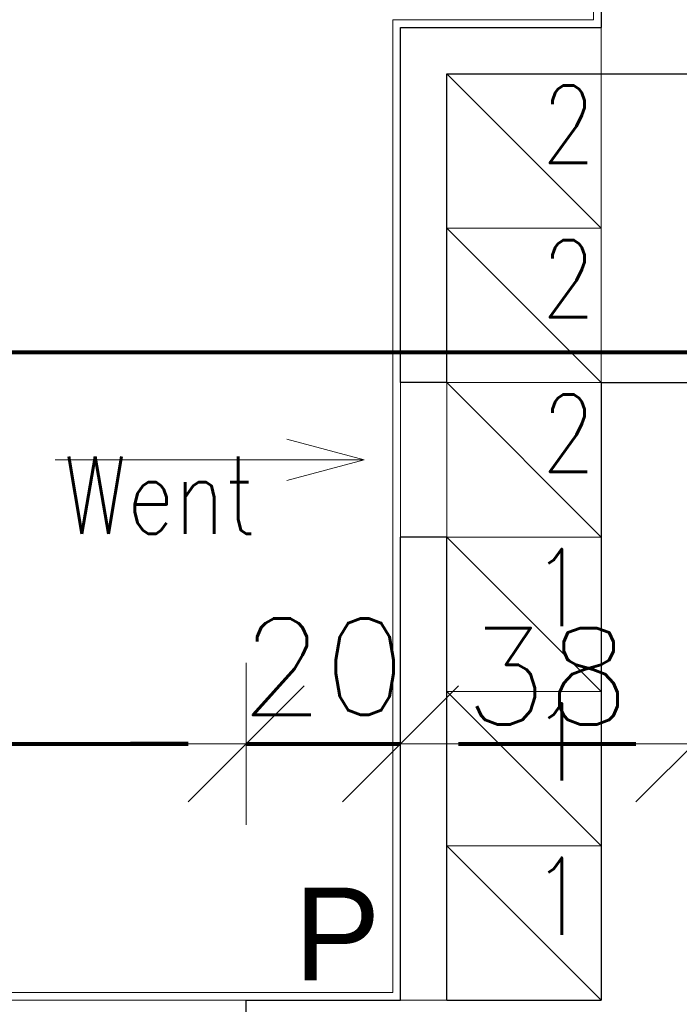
# Model space of a CAD drawing. Header units: metres. Extents: x 7408630 to 15602436, y 5561464 to 13303678.
# Tile 120 of 256: x 7412458 to 7412543, y 5566995 to 5567123. Entities that reach past the tile are written whole.
import ezdxf
from ezdxf.enums import TextEntityAlignment as Align

# ---------------------------------------------------------------- set-up
doc = ezdxf.new("R2010")
doc.units = ezdxf.units.M
doc.header["$MEASUREMENT"] = 0
doc.linetypes.add('CENTER', pattern=[0.6, 0.375, -0.075, 0.075, -0.075])
doc.linetypes.add('Hidden Line', pattern=[391.222223, 282.222223, -109])
for name, color, linetype, lineweight in [('!! 0_ Istn-sciany', 3, 'Continuous', 30), ('!! 0_ Istn-widok', 1, 'Continuous', 15), ('!! 0_Istn-went', 5, 'Continuous', 13), ('!! 0_Opis_pom', 9, 'Continuous', 13), ('!! 1_OPIS POM NOWE', 140, 'Continuous', 5), ('!! 2_Drzwi - nowe remont', 33, 'Continuous', 9), ('!! wymiary osi', 250, 'Continuous', 5), ('Granica', 112, 'Continuous', 80)]:
    doc.layers.add(name, color=color, linetype=linetype, lineweight=lineweight)
doc.layers.add('!! 2_oznaczenia narozniki', color=7, linetype='Continuous')
doc.layers.add('Powierzchnia', color=140, linetype='Continuous', lineweight=5, plot=False)
doc.styles.add('ARCHETYP', font='romans.shx', dxfattribs={"height": 15})
doc.styles.add('ARIAL', font='tahoma.ttf')
doc.styles.add('TXT', font='simplex.shx')
doc.dimstyles.new('DIM50', dxfattribs={"dimscale": 5, "dimtxt": 2, "dimasz": 1, "dimexe": 0, "dimexo": 0, "dimgap": 0.5, "dimtad": 1, "dimdec": 4, "dimrnd": 0.5, "dimdsep": 46, "dimtxsty": 'TXT', "dimblk": 'TICK1', "dimblk1": 'TICK1', "dimblk2": 'TICK1', "dimsah": 1, "dimcen": 0, "dimse1": 1, "dimse2": 1, "dimclrd": 1, "dimclre": 7, "dimclrt": 9, "dimadec": 0, "dimazin": 0, "dimtfac": 1, "dimtdec": 4, "dimtmove": 2, "dimatfit": 3, "dimldrblk": 'TICK1', "dimfxl": 1, "dimtolj": 1, "dimarcsym": 0})

# ---------------------------------------------------------------- blocks, each defined once
blk = doc.blocks.new('8544-EI60')
at = {"color": 254, "true_color": 0xe9d9be}
for p, q in [((-5.3, 0), (6, 0)), ((6, 0), (7.4, -1.4)), ((-7.5, -2.2), (-7.5, -2.2)), ((-7.5, -5.2), (-7.5, -5.2)), ((-7.5, -8.2), (-7.5, -8.2)), ((-5.6, -0.1), (-7.4, -1.9)), ((-5.5, -3), (-7.4, -4.9)), ((-5.5, -6), (-7.4, -7.9)), ((-5.5, -1.4), (-6.6, -2.6)), ((-5.5, -4.4), (-6.6, -5.6)), ((-5.5, -7.4), (-6.6, -8.6)), ((-5.5, -3), (-5.5, -1.4)), ((-5.5, -6), (-5.5, -4.4)), ((-5.5, -7.4), (-5.3, -8)), ((-5.3, -8), (-1.2, -8)), ((-4.5, -3.9), (-4.5, -1)), ((-4.5, -1), (5, -1)), ((-4.5, -3.9), (0.4, -2.7)), ((-4.5, -5), (0.1, -3.8)), ((-4.5, -7), (-4.5, -5)), ((-4.5, -7), (-1.2, -7)), ((-0.7, -8.5), (-1.1, -12.4)), ((0.3, -8.6), (-0.1, -12.1)), ((0.1, -3.8), (5.2, -7.4)), ((3, -12.5), (0.3, -12.5)), ((0.4, -2.7), (5, -6.1)), ((5, -6.1), (5, -1)), ((6, -1.4), (6.6, -2.1)), ((6, -3.2), (6, -1.4)), ((6, -3.2), (7.4, -4.5)), ((6, -4.6), (6.6, -5.3)), ((6, -6), (6, -4.6)), ((6.7, -6.4), (7.5, -6)), ((7.5, -1.7), (7.5, -1.7)), ((7.5, -4.9), (7.5, -4.9)), ((7.5, -8), (7.6, -9.4)), ((3.1, -13.5), (-0.1, -13.5))]:
    blk.add_line(p, q, dxfattribs=at)
for centre, radius, start, end in [((-5.3, -0.5), 0.5, 90, 135), ((-7, -2.2), 0.5, 135, 180), ((-7, -2.2), 0.5, 180, 315), ((-7, -5.2), 0.5, 135, 180), ((-7, -5.2), 0.5, 180, 315), ((-7, -8.2), 0.5, 135, 180), ((-7, -8.2), 0.5, 180, 315), ((-1.2, -8.5), 1.5, 354.4366, 90), ((-1.2, -8.5), 0.5, 354.4366, 90), ((0.4, -12.5), 1.5, 174.4366, 180.4125), ((-0.1, -12.5), 1, 180.4125, 270), ((0.3, -12.1), 0.4, 174.4366, 270), ((3, -11.5), 1, 270, 290.1212), ((0.1, -3.8), 9.19, 290.1212, 302.4406), ((0.1, -3.8), 10.2, 288.9845, 310.5414), ((3.7, -9.5), 2.5, 302.4406, 54.3761), ((6.5, -6), 0.5, 180, 296.5747), ((7, -1.7), 0.5, 225, 0), ((7, -4.9), 0.5, 225, 0), ((5.1, -9.7), 2.5, 310.5414, 5.5701), ((7, -1.7), 0.5, 0, 45), ((7, -4.9), 0.5, 0, 45), ((3.1, -12.5), 1, 270, 288.9845)]:
    blk.add_arc(centre, radius, start, end, dxfattribs=at)
blk = doc.blocks.new('zaw-dr-90-p')
at = {"color": 2, "linetype": 'CENTER', "ltscale": 0.2}
for p, q in [((24.5, 24), (31, 24)), ((24.5, 19), (31, 19)), ((12, 0), (-12, 0)), ((0, 12), (0, -12))]:
    blk.add_line(p, q, dxfattribs=at)
at = {"ltscale": 0.2}
for p, q in [((10, 12), (6.5, 12)), ((10, 0), (10, 6.5))]:
    blk.add_line(p, q, dxfattribs=at)
blk.add_lwpolyline([(10, 10), (10, 39), (6.5, 39), (6.5, 10)], dxfattribs=at)
blk.add_lwpolyline([(0, 6.5), (23.5, 6.5, 0.414214), (28, 11), (28, 31), (24.5, 31), (24.5, 11, -0.414214), (23.5, 10), (0, 10, 4.561698), (7.6, 6.5), (4.9, 4.2)], format="xyb", dxfattribs=at)
blk.add_lwpolyline([(-0.2, -0.2), (-2.5, -0.2), (-2.5, 0.2), (-0.2, 0.2), (-0.2, 2.5), (0.2, 2.5), (0.2, 0.2), (2.8, 0.2), (2.8, -0.2), (0.2, -0.2), (0.2, -2.8), (-0.2, -2.8)], close=True)
blk.add_circle((0, 0), 6.5, dxfattribs=at)
blk = doc.blocks.new('drzwi 90- sc 12')
h = blk.add_hatch()
h.set_pattern_fill('ANSI37', color=256, scale=0.022, angle=0.001, style=0)
h.set_pattern_definition([(45.0010491, (2407.02095, 648.17796), (-0.04939231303, 0.04939050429), []), (135.0010491, (2407.02095, 648.17796), (-0.04939050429, -0.04939231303), [])])
h.paths.add_polyline_path([(-13715.37, 20305.72), (-13715.57, 20305.72), (-13715.57, 20307.72), (-13715.37, 20307.72)])
h = blk.add_hatch()
h.set_pattern_fill('ANSI37', color=256, scale=0.022, angle=0.001, style=0)
h.set_pattern_definition([(135.0010491, (4473.9854, -4604.62511), (0.04939050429, 0.04939231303), []), (45.0010491, (4473.9854, -4604.62511), (0.04939231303, -0.04939050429), [])])
h.paths.add_polyline_path([(-13617.17, 20305.72), (-13616.97, 20305.72), (-13616.97, 20306.72), (-13617.17, 20306.72)])
h.paths.add_polyline_path([(-13617.17, 20306.72), (-13616.97, 20306.72), (-13616.97, 20307.72), (-13617.17, 20307.72)])
for p, q in [((-13617.77, 20410.26), (-13616.92, 20411.46)), ((-13616.92, 20410.26), (-13616.92, 20411.46)), ((-13616.62, 20411.46), (-13616.92, 20411.46)), ((-13616.62, 20411.46), (-13616.92, 20411.46)), ((-13616.62, 20410.26), (-13616.62, 20411.46)), ((-13616.62, 20410.26), (-13616.62, 20411.26)), ((-13616.62, 20410.66), (-13616.62, 20410.86)), ((-13616.12, 20410.26), (-13616.12, 20411.46)), ((-13616.12, 20411.46), (-13615.02, 20411.46)), ((-13614.92, 20411.36), (-13614.92, 20313.77)), ((-13620.32, 20410.16), (-13620.32, 20313.77)), ((-13618, 20409.86), (-13620.32, 20409.86)), ((-13616.12, 20410.26), (-13620.22, 20410.26)), ((-13616.12, 20410.26), (-13620, 20410.26)), ((-13618.17, 20410.26), (-13618.17, 20409.96)), ((-13618.17, 20410.26), (-13616.22, 20410.26)), ((-13618.17, 20410.26), (-13616.22, 20410.26)), ((-13618.17, 20409.96), (-13616.22, 20409.96)), ((-13618, 20404.16), (-13618, 20409.96)), ((-13617.9, 20404.16), (-13617.9, 20409.96)), ((-13616.5, 20404.16), (-13616.5, 20409.96)), ((-13616.4, 20404.16), (-13616.4, 20409.96)), ((-13614.92, 20409.86), (-13616.4, 20409.86)), ((-13616.22, 20410.26), (-13616.22, 20409.96)), ((-13616.22, 20409.96), (-13616.22, 20410.26)), ((-13618, 20404.76), (-13620.32, 20404.76)), ((-13616.4, 20404.76), (-13614.92, 20404.76)), ((-13620.32, 20404.16), (-13614.92, 20404.16)), ((-13620.32, 20403.36), (-13614.92, 20403.36)), ((-13618, 20400.34), (-13618, 20403.36)), ((-13617.9, 20400.84), (-13617.9, 20403.36)), ((-13616.5, 20400.84), (-13616.5, 20403.36)), ((-13616.4, 20400.34), (-13616.4, 20403.36)), ((-13618, 20402.76), (-13620.32, 20402.76)), ((-13616.4, 20402.76), (-13614.92, 20402.76)), ((-13616.5, 20400.84), (-13617.9, 20400.84)), ((-13617.9, 20400.84), (-13616.5, 20400.84)), ((-13618, 20400.34), (-13616.4, 20400.34)), ((-13619.54, 20398.92), (-13623.37, 20398.92)), ((-13619.54, 20398.92), (-13623.37, 20398.92)), ((-13620.32, 20313.47), (-13620.32, 20317.97)), ((-13614.92, 20312.27), (-13614.92, 20317.97)), ((-13614.92, 20313.77), (-13620.32, 20313.77)), ((-13618.22, 20313.37), (-13620.22, 20313.37)), ((-13618.22, 20313.67), (-13618.22, 20313.37)), ((-13618.22, 20313.67), (-13616.42, 20313.67)), ((-13615.92, 20313.17), (-13615.92, 20312.17)), ((-13615.92, 20312.17), (-13615.02, 20312.17)), ((-13617.77, 20311.12), (-13617.77, 20305.72)), ((-13617.77, 20311.12), (-13617.77, 20305.72)), ((-13616.17, 20309.92), (-13616.17, 20311.02)), ((-13617.37, 20309.92), (-13617.37, 20305.82)), ((-13616.17, 20309.92), (-13617.37, 20309.92)), ((-13715.57, 20308.32), (-13715.57, 20308.56)), ((-13715.57, 20307.69), (-13715.57, 20308.56)), ((-13715.57, 20307.82), (-13715.57, 20308.56)), ((-13715.57, 20307.72), (-13715.37, 20307.72)), ((-13715.77, 20301.96), (-13716.27, 20301.96)), ((-13616.77, 20301.96), (-13616.27, 20301.96))]:
    blk.add_line(p, q)
at = {"ltscale": 0.2}
for p, q in [((-13621.38, 20406.26), (-13621.38, 20401.26)), ((-13620.32, 20406.56), (-13621.08, 20406.56)), ((-13614.92, 20406.56), (-13614.16, 20406.56)), ((-13613.86, 20406.26), (-13613.86, 20401.26)), ((-13621.38, 20404.81), (-13624.98, 20404.81)), ((-13613.86, 20404.81), (-13610.26, 20404.81)), ((-13613.36, 20405.01), (-13613.36, 20404.81)), ((-13613.36, 20405.01), (-13612.86, 20405.01)), ((-13612.86, 20405.01), (-13612.86, 20404.81)), ((-13621.38, 20402.71), (-13622.87, 20402.71)), ((-13613.86, 20402.71), (-13612.38, 20402.71)), ((-13624.98, 20401.86), (-13624.58, 20395.61)), ((-13620.32, 20400.96), (-13621.08, 20400.96)), ((-13614.92, 20400.96), (-13614.16, 20400.96)), ((-13610.26, 20401.86), (-13610.66, 20395.61))]:
    blk.add_line(p, q, dxfattribs=at)
at = {"linetype": 'Hidden Line', "lineweight": 9, "ltscale": 0.05}
for p, q in [((-13616.27, 20311.12), (-13716.27, 20311.12)), ((-13715.07, 20305.72), (-13617.47, 20305.72))]:
    blk.add_line(p, q, dxfattribs=at)
for points in [[(-13665.27, 20284.96), (-13665.27, 20325.83)], [(-13615.57, 20309.64), (-13615.32, 20309.64), (-13615.32, 20309.82), (-13616.32, 20309.82), (-13616.32, 20309.64), (-13615.92, 20309.64)], [(-13715.37, 20307.72), (-13715.37, 20305.72), (-13715.57, 20305.72), (-13715.57, 20307.72)]]:
    blk.add_lwpolyline(points)
at = {"lineweight": 30}
for points in [[(-13716.27, 20308.92), (-13721.27, 20308.92)], [(-13716.27, 20308.92), (-13716.27, 20296.92)], [(-13614.27, 20308.92), (-13609.27, 20308.92)], [(-13614.27, 20308.92), (-13614.27, 20296.92)]]:
    blk.add_lwpolyline(points, dxfattribs=at)
at = {"ltscale": 0.2}
for points in [[(-13715.57, 20307.51), (-13715.57, 20309.48, 0.414214), (-13715.91, 20309.82), (-13719.43, 20309.82, 0.414214), (-13719.77, 20309.48), (-13719.77, 20308.92), (-13719.59, 20308.92), (-13719.59, 20309.48, -0.414214), (-13719.43, 20309.64), (-13716.97, 20309.64)], [(-13716.97, 20309.64), (-13715.91, 20309.64, -0.414214), (-13715.75, 20309.48), (-13715.75, 20307.51)], [(-13615.92, 20309.64), (-13616.63, 20309.64, 0.414214), (-13616.79, 20309.48), (-13616.79, 20305.58, -0.414214), (-13617.13, 20305.24), (-13617.58, 20305.24, 0.414214), (-13617.74, 20305.08), (-13617.74, 20304.48, -0.414214), (-13618.08, 20304.14), (-13619.26, 20304.14, -0.414214), (-13619.6, 20304.48), (-13619.6, 20305.15, 1), (-13619.79, 20305.15), (-13619.79, 20301.96, 0.414214), (-13619.63, 20301.8), (-13617.11, 20301.8, 0.414214), (-13616.95, 20301.96), (-13616.95, 20302.52), (-13616.77, 20302.52), (-13616.77, 20301.96, -0.414214), (-13617.11, 20301.62), (-13619.63, 20301.62, -0.414214), (-13619.97, 20301.96), (-13619.97, 20305.15, -1), (-13619.42, 20305.15), (-13619.42, 20304.48, 0.414214), (-13619.26, 20304.32), (-13618.08, 20304.32, 0.414214), (-13617.92, 20304.48), (-13617.92, 20305.08, -0.414214), (-13617.58, 20305.42), (-13617.13, 20305.42, 0.414214), (-13616.97, 20305.58), (-13616.97, 20309.48, -0.414214), (-13616.63, 20309.82), (-13613.11, 20309.82, -0.414214), (-13612.77, 20309.48), (-13612.77, 20308.92), (-13612.95, 20308.92), (-13612.95, 20309.48, 0.414214), (-13613.11, 20309.64), (-13615.57, 20309.64)], [(-13616.43, 20309.49), (-13616.43, 20309.64), (-13616.63, 20309.64, 0.414214), (-13616.79, 20309.48), (-13616.79, 20306.14), (-13615.99, 20306.14), (-13615.99, 20306.34), (-13614.39, 20306.34), (-13614.39, 20309.64), (-13614.93, 20309.64), (-13614.93, 20309.49)], [(-13715.75, 20307.76), (-13715.75, 20305.58, 0.414214), (-13715.41, 20305.24), (-13714.96, 20305.24, -0.414214), (-13714.8, 20305.08), (-13714.8, 20304.48, 0.414214), (-13714.46, 20304.14), (-13713.28, 20304.14, 0.414214), (-13712.94, 20304.48), (-13712.94, 20305.15, -1), (-13712.75, 20305.15), (-13712.75, 20301.96, -0.414214), (-13712.91, 20301.8), (-13715.43, 20301.8, -0.414214), (-13715.59, 20301.96), (-13715.59, 20302.52), (-13715.77, 20302.52), (-13715.77, 20301.96, 0.414214), (-13715.43, 20301.62), (-13712.91, 20301.62, 0.414214), (-13712.57, 20301.96), (-13712.57, 20305.15, 1), (-13713.12, 20305.15), (-13713.12, 20304.48, -0.414214), (-13713.28, 20304.32), (-13714.46, 20304.32, -0.414214), (-13714.62, 20304.48), (-13714.62, 20305.08, 0.414214), (-13714.96, 20305.42), (-13715.41, 20305.42, -0.414214), (-13715.57, 20305.58), (-13715.57, 20307.64)]]:
    blk.add_lwpolyline(points, format="xyb", dxfattribs=at)
for points in [[(-13616.79, 20308.82), (-13616.97, 20308.82), (-13616.97, 20307.42), (-13616.79, 20307.42)], [(-13616.97, 20307.72), (-13617.17, 20307.72), (-13617.17, 20305.72), (-13616.97, 20305.72)]]:
    blk.add_lwpolyline(points, close=True)
for centre, radius, start, end in [((-13615.02, 20411.36), 0.1, 0, 90), ((-13620.22, 20410.16), 0.1, 90, 180), ((-13620.22, 20313.47), 0.1, 180, 270), ((-13616.42, 20313.17), 0.5, 0, 90), ((-13615.02, 20312.27), 0.1, 270, 0), ((-13616.27, 20311.02), 0.1, 0, 90), ((-13617.47, 20305.82), 0.1, 270, 0)]:
    blk.add_arc(centre, radius, start, end)
for centre, radius, start, end in [((-13621.08, 20406.26), 0.3, 90, 180), ((-13614.16, 20406.26), 0.3, 0, 90), ((-13624.98, 20403.76), 1.05, 90, 180), ((-13610.26, 20403.76), 1.05, 0, 90), ((-13623.93, 20401.96), 1.05, 58.6119, 185.465), ((-13622.87, 20403.71), 1, 238.6119, 270), ((-13612.38, 20403.71), 1, 270, 301.3881), ((-13611.31, 20401.96), 1.05, 354.535, 121.3881), ((-13621.08, 20401.26), 0.3, 180, 270), ((-13614.16, 20401.26), 0.3, 270, 0), ((-13625.63, 20393.35), 0.74, 198.9246, 270), ((-13609.61, 20393.35), 0.74, 270, 341.0754)]:
    blk.add_arc(centre, radius, start, end, dxfattribs=at)
at = {"linetype": 'Hidden Line', "lineweight": 9, "ltscale": 0.05}
blk.add_arc((-13615.5, 20305.14), 99.12, 94.8005, 177.6944, dxfattribs=at)
at = {"ltscale": 0.2}
blk.add_ellipse((-13625.63, 20395.61), major_axis=(0, 3), ratio=0.347016, start_param=3.132997, end_param=4.712389, dxfattribs=at)
at = {"ltscale": 0.2, "extrusion": (0, 0, -1)}
blk.add_ellipse((-13609.62, 20395.61), major_axis=(0, 3), ratio=0.347016, start_param=3.132997, end_param=4.712389, dxfattribs=at)
at = {"ltscale": 0.2}
for points in [[(-13626.03, 20403.76), (-13626.09, 20403.41), (-13626.32, 20401.88), (-13626.44, 20399.16), (-13626.83, 20395.94), (-13626.48, 20393.94), (-13626.33, 20393.11)], [(-13609.21, 20403.76), (-13609.16, 20403.41), (-13608.93, 20401.88), (-13608.8, 20399.16), (-13608.41, 20395.94), (-13608.76, 20393.94), (-13608.91, 20393.11)]]:
    blk.add_open_spline(points, degree=3, knots=[0, 0, 0, 0, 1.06066, 4.623314, 8.177981, 10.699943, 10.699943, 10.699943, 10.699943], dxfattribs=at)
at = {"xscale": 0.09999999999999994, "yscale": 0.09999999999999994, "zscale": 0.09999999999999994, "rotation": 180.0000000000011}
for name, p in [('zaw-dr-90-p', (-13614.92, 20310.92)), ('8544-EI60', (-13618.67, 20304.32))]:
    blk.add_blockref(name, p, dxfattribs=at)
at = {"extrusion": (0, 0, -1), "xscale": 0.09999999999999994, "yscale": 0.09999999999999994, "zscale": -0.1, "rotation": 179.9999999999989}
blk.add_blockref('8544-EI60', (13713.87, 20304.32), dxfattribs=at)
blk = doc.blocks.new('TICK1')
at = {"color": 0}
for p, q in [((0, -1.4), (0, 1.4)), ((0, 0), (-1, 0))]:
    blk.add_line(p, q, dxfattribs=at)
at = {"color": 2}
blk.add_line((-1, -1), (1, 1), dxfattribs=at)
blk = doc.blocks.new('*D561')
at = {"layer": '!! wymiary osi', "color": 1, "lineweight": -2, "transparency": 16777216}
blk.add_line((73066.92, -194606.38), (73153.92, -194606.38), dxfattribs=at)
at = {"layer": 'DEFPOINTS', "color": 0, "transparency": 16777216}
for p in [(73161.42, -194606.38), (73059.42, -194639.59), (73161.42, -194639.59)]:
    blk.add_point(p, dxfattribs=at)
at = {"layer": '!! wymiary osi', "color": 1, "lineweight": -2, "transparency": 16777216, "xscale": 7.5, "yscale": 7.5, "zscale": 7.5, "rotation": 180}
blk.add_blockref('TICK1', (73059.42, -194606.38), dxfattribs=at)
at = {"layer": '!! wymiary osi', "color": 1, "lineweight": -2, "transparency": 16777216, "xscale": 7.5, "yscale": 7.5, "zscale": 7.5}
blk.add_blockref('TICK1', (73161.42, -194606.38), dxfattribs=at)
at = {"layer": '!! wymiary osi', "color": 9, "transparency": 16777216, "insert": (73110.42, -194597.63), "char_height": 12.5, "attachment_point": 5, "style": 'TXT'}
blk.add_mtext('\\A1;102', dxfattribs=at)
blk = doc.blocks.new('*D562')
at = {"layer": '!! wymiary osi', "color": 1, "lineweight": -2, "transparency": 16777216}
for p, q in [((73153.92, -194606.38), (73146.42, -194606.38)), ((73161.42, -194606.38), (73181.42, -194606.38)), ((73188.92, -194606.38), (73196.42, -194606.38))]:
    blk.add_line(p, q, dxfattribs=at)
at = {"layer": 'DEFPOINTS', "color": 0, "transparency": 16777216}
for p in [(73181.42, -194606.38), (73161.42, -194639.59), (73181.42, -194639.59)]:
    blk.add_point(p, dxfattribs=at)
at = {"layer": '!! wymiary osi', "color": 1, "lineweight": -2, "transparency": 16777216, "xscale": 7.5, "yscale": 7.5, "zscale": 7.5}
blk.add_blockref('TICK1', (73161.42, -194606.38), dxfattribs=at)
at = {"layer": '!! wymiary osi', "color": 1, "lineweight": -2, "transparency": 16777216, "xscale": 7.5, "yscale": 7.5, "zscale": 7.5, "rotation": 180}
blk.add_blockref('TICK1', (73181.42, -194606.38), dxfattribs=at)
at = {"layer": '!! wymiary osi', "color": 9, "transparency": 16777216, "insert": (73171.42, -194596.38), "char_height": 12.5, "attachment_point": 5, "style": 'TXT'}
blk.add_mtext('\\A1;20', dxfattribs=at)
blk = doc.blocks.new('*D563')
at = {"layer": '!! wymiary osi', "color": 1, "lineweight": -2, "transparency": 16777216}
blk.add_line((73188.92, -194606.38), (73211.92, -194606.38), dxfattribs=at)
at = {"layer": 'DEFPOINTS', "color": 0, "transparency": 16777216}
for p in [(73219.42, -194606.38), (73181.42, -194639.59), (73219.42, -194639.59)]:
    blk.add_point(p, dxfattribs=at)
at = {"layer": '!! wymiary osi', "color": 1, "lineweight": -2, "transparency": 16777216, "xscale": 7.5, "yscale": 7.5, "zscale": 7.5, "rotation": 180}
blk.add_blockref('TICK1', (73181.42, -194606.38), dxfattribs=at)
at = {"layer": '!! wymiary osi', "color": 1, "lineweight": -2, "transparency": 16777216, "xscale": 7.5, "yscale": 7.5, "zscale": 7.5}
blk.add_blockref('TICK1', (73219.42, -194606.38), dxfattribs=at)
at = {"layer": '!! wymiary osi', "color": 9, "transparency": 16777216, "insert": (73200.42, -194597.63), "char_height": 12.5, "attachment_point": 5, "style": 'TXT'}
blk.add_mtext('\\A1;38', dxfattribs=at)
blk = doc.blocks.new('*D669')
at = {"layer": '!! wymiary osi', "color": 1, "lineweight": -2, "transparency": 16777216}
blk.add_line((75023.92, -194555.69), (72277.92, -194555.69), dxfattribs=at)
at = {"layer": 'DEFPOINTS', "color": 0, "transparency": 16777216}
for p in [(72270.42, -194555.69), (75031.42, -194626.59), (72270.42, -194944.59)]:
    blk.add_point(p, dxfattribs=at)
at = {"layer": '!! wymiary osi', "color": 1, "lineweight": -2, "transparency": 16777216, "xscale": 7.5, "yscale": 7.5, "zscale": 7.5, "rotation": 180}
blk.add_blockref('TICK1', (72270.42, -194555.69), dxfattribs=at)
at = {"layer": '!! wymiary osi', "color": 1, "lineweight": -2, "transparency": 16777216, "xscale": 7.5, "yscale": 7.5, "zscale": 7.5}
blk.add_blockref('TICK1', (75031.42, -194555.69), dxfattribs=at)
at = {"layer": '!! wymiary osi', "color": 9, "transparency": 16777216, "insert": (73650.92, -194546.94), "char_height": 12.5, "attachment_point": 5, "style": 'TXT'}
blk.add_mtext('\\A1;2761', dxfattribs=at)
blk = doc.blocks.new('A$C9c944097')
at = {"layer": '!! 0_ Istn-sciany'}
for points in [[(1830.5, -88.47213), (1830.5, -135.47213)], [(1804.5, -181.47213), (1804.5, -135.47213)], [(1804.5, -135.47213), (1830.5, -135.47213)], [(1810.5, -181.47213), (1810.5, -141.47213)], [(1810.5, -141.47213), (1842.5, -141.47213)], [(1810.5, -181.47213), (1804.5, -181.47213)], [(1830.5, -181.47213), (1830.5, -261.47213)], [(1830.5, -181.47213), (1842.5, -181.47213)], [(1804.5, -261.47213), (1804.5, -201.47213)], [(1810.5, -201.47213), (1804.5, -201.47213)], [(1810.5, -261.47213), (1810.5, -201.47213)], [(1784.5, -261.47213), (1804.5, -261.47213)], [(1784.5, -273.47213), (1784.5, -261.47213)], [(1810.5, -261.47213), (1830.5, -261.47213)]]:
    blk.add_lwpolyline(points, dxfattribs=at)
at = {"layer": '!! 0_ Istn-widok'}
for points in [[(1830.5, -135.47213), (1830.5, -141.47213)], [(1810.5, -261.47213), (1804.5, -261.47213)]]:
    blk.add_lwpolyline(points, dxfattribs=at)
at = {"layer": '!! 0_Istn-went'}
for points in [[(1810.5, -161.47213), (1830.5, -161.47213), (1830.5, -141.47213), (1810.5, -141.47213)], [(1810.5, -181.47213), (1830.5, -181.47213), (1830.5, -161.47213), (1810.5, -161.47213)], [(1810.5, -201.47213), (1830.5, -201.47213), (1830.5, -181.47213), (1810.5, -181.47213)], [(1810.5, -221.47213), (1830.5, -221.47213), (1830.5, -201.47213), (1810.5, -201.47213)], [(1810.5, -241.47213), (1830.5, -241.47213), (1830.5, -221.47213), (1810.5, -221.47213)], [(1810.5, -261.47213), (1830.5, -261.47213), (1830.5, -241.47213), (1810.5, -241.47213)]]:
    blk.add_lwpolyline(points, close=True, dxfattribs=at)
for points in [[(1810.5, -141.47213), (1830.5, -161.47213)], [(1810.5, -161.47213), (1830.5, -181.47213)], [(1804.5, -181.47213), (1804.5, -201.47213)], [(1810.5, -181.47213), (1830.5, -201.47213)], [(1799.78536, -191.47213), (1789.78536, -188.79263)], [(1759.73883, -191.47213), (1799.78536, -191.47213)], [(1799.78536, -191.47213), (1789.78536, -194.15162)], [(1810.5, -201.47213), (1830.5, -221.47213)], [(1810.5, -221.47213), (1830.5, -241.47213)], [(1810.5, -241.47213), (1830.5, -261.47213)]]:
    blk.add_lwpolyline(points, dxfattribs=at)
at = {"layer": 'Powierzchnia'}
for points in [[(1580.5, -261.47213), (1580.5, 26.52787), (1830.5, 26.52787), (1830.5, -135.47213), (1804.5, -135.47213), (1804.5, -261.47213)], [(1581.5, -260.47213), (1581.5, 25.52787), (1829.5, 25.52787), (1829.5, -134.47213), (1803.5, -134.47213), (1803.5, -260.47213)]]:
    blk.add_lwpolyline(points, close=True, dxfattribs=at)
at = {"layer": '!! 2_Drzwi - nowe remont', "rotation": 180}
blk.add_blockref('drzwi 90- sc 12', (-11931.7697, 20035.45221), dxfattribs=at)
at = {"layer": '!! 0_Istn-went', "style": 'ARCHETYP', "width": 0.8}
for s, p in [('2', (1822.82662, -153.0118)), ('2', (1822.82662, -173.0118)), ('2', (1822.82662, -193.0118)), ('Went', (1760.82183, -201.05313)), ('1', (1821.62057, -213.0118)), ('1', (1821.62057, -233.0118)), ('1', (1821.62057, -253.0118))]:
    blk.add_text(s, height=10, rotation=0, dxfattribs=at).set_placement(p)
at = {"layer": '!! 0_Opis_pom', "ltscale": 0.7, "style": 'ARIAL'}
for tag, p in [('B2,14', (2497.12282, -23.97252)), ('B2,12', (1965.56932, -35.77631)), ('B2,11', (1692.08817, -60.77765)), ('B2,16', (3818.15438, -63.71828)), ('B2,19.1', (5324.74708, -87.92078)), ('B2,17', (4129.82322, -93.25972)), ('B2,15', (3189.46558, -109.69496)), ('B2,10', (1351.71035, -111.25665)), ('B2,13', (2272.99389, -121.89624)), ('A2,5', (1075.52681, -127.78965)), ('B2,18', (4545.51277, -234.12017)), ('B2,19', (5775.76711, -239.42159)), ('A2,4', (318.83322, -329.3265)), ('A2.1', (994.53557, -353.44633)), ('B2.7', (3171.3557, -458.01164)), ('B2.2', (3599.26223, -690.3637)), ('A2.2', (994.53557, -692.67095)), ('B2,21', (4593.23787, -912.69388)), ('B2,9', (1798.58924, -939.09545)), ('A2.3', (455.44717, -940.66614)), ('B2,4', (3116.67143, -940.65712)), ('B2,3', (3297.35823, -941.16418)), ('B2,8', (2517.28573, -960.07338)), ('B2,20', (5834.09772, -965.70749)), ('B2.1', (3927.81794, -970.24709)), ('B2,5', (3309.56672, -1129.12418)), ('B2,6', (3122.36837, -1171.43557)), ('C2,2', (3435.86614, -1487.77973)), ('C2,1', (3957.73656, -2408.10352)), ('C2,3', (3457.72791, -2555.15039)), ('D1,1', (2554.19917, -3205.91504)), ('C2,4', (3866.78124, -3285.77383)), ('D1,4', (1780.27581, -3366.18103)), ('D1,6', (1380.86316, -3373.10994)), ('D1,3', (2098.36626, -3546.18257)), ('C2,5', (3178.15957, -3610.67242)), ('D1,5', (1914.6928, -3621.18339)), ('D1,2', (2201.15492, -3794.18451)), ('D1,7', (477.95048, -4408.76849)), ('D1,8', (338.43039, -4834.32895))]:
    blk.add_attdef(tag, text='', height=11.968, dxfattribs=at).set_placement(p, align=Align.MIDDLE_CENTER)
at = {"layer": '!! 1_OPIS POM NOWE', "style": 'ARIAL'}
for tag, p in [('C2.5B', (3593.7377, -3168.5911)), ('C2,5C', (3526.78796, -3281.02046)), ('C2.4', (3997.15534, -3347.99835)), ('E2,2', (2945.33506, -3413.31629)), ('C2,5A', (3566.4961, -3615.37865)), ('E2.9', (3984.52714, -3783.77287)), ('E2.7', (4645.53364, -3784.14655)), ('D1,2', (2903.25587, -3794.18451)), ('E2.2', (3405.83089, -4049.74196)), ('E2.8', (4380.36687, -4058.97571)), ('E2.6', (5154.87983, -4066.29138)), ('E2.1', (4427.07303, -4318.94156)), ('E2,3', (3401.59976, -4465.83792)), ('E2.4', (3758.95342, -4705.0924)), ('E2.5', (5238.11734, -4786.79525))]:
    blk.add_attdef(tag, text='', height=11.968, dxfattribs=at).set_placement(p, align=Align.MIDDLE_CENTER)
at = {"layer": '!! 2_oznaczenia narozniki', "insert": (1790.70984, -246.86648), "char_height": 12, "attachment_point": 1, "style": 'TXT'}
blk.add_mtext_dynamic_manual_height_columns('{\\fArial|b0|i0|c238|p34;P}', width=15, gutter_width=75, heights=[15], dxfattribs=at)
at = {"layer": '!! wymiary osi'}
for base, p1, p2, picture, middle in [((893.5, -177.5692), (3654.5, -248.47213), (893.5, -566.47213), '*D669', (2274, -168.8192)), ((1804.5, -228.26416), (1784.5, -261.47213), (1804.5, -261.47213), '*D562', (1794.5, -218.26416)), ((1784.5, -228.26416), (1682.5, -261.47213), (1784.5, -261.47213), '*D561', (1733.5, -219.51416)), ((1842.5, -228.26416), (1804.5, -261.47213), (1842.5, -261.47213), '*D563', (1823.5, -219.51416))]:
    dim = blk.add_linear_dim(base=base, p1=p1, p2=p2, dimstyle='DIM50', dxfattribs=at)
    dim.commit()
    dim.dimension.update_dxf_attribs({"geometry": picture, "text_midpoint": middle, "insert": (-71376.92327, 194378.11618)})

msp = doc.modelspace()

# ---------------------------------------------------------------- block references
at = {"layer": 'Granica'}
msp.add_blockref('A$C9c944097', (7410702.59401, 5567256.9858), dxfattribs=at)

doc.saveas('drawing.dxf')
